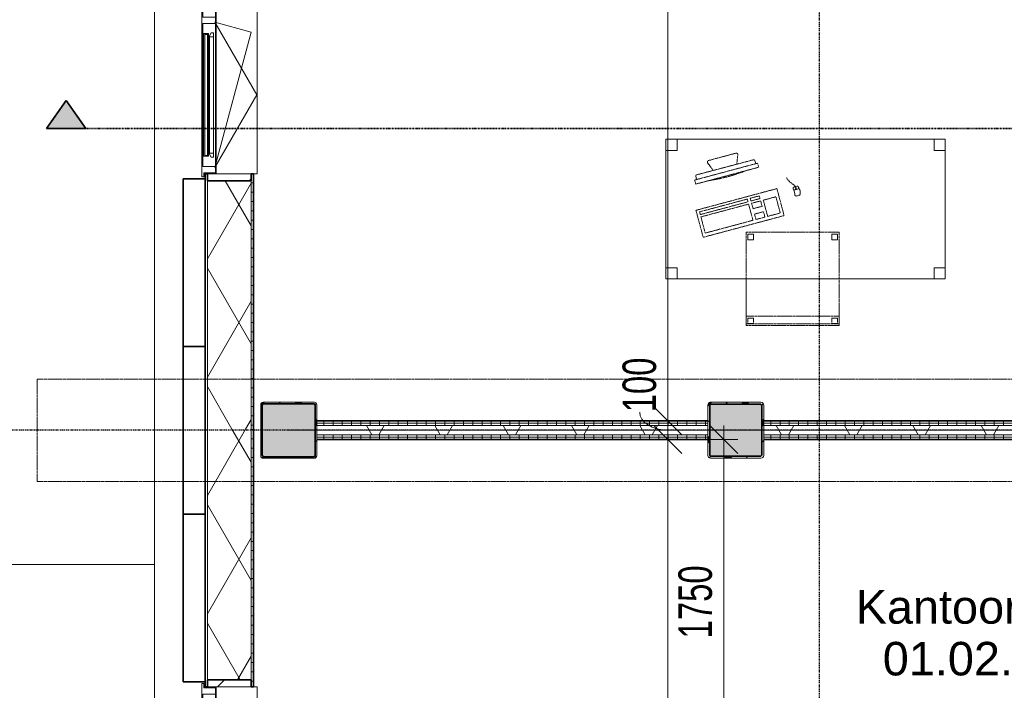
# Model space of a CAD drawing. Header units: millimetres. Extents: x -80560 to 110805, y -11020 to 52719.
# Tile 18 of 184: x 36000 to 41287, y 21204 to 24804. Entities that reach past the tile are written whole.
import ezdxf

# ---------------------------------------------------------------- set-up
doc = ezdxf.new("R2010")
doc.units = ezdxf.units.MM
for name, pattern in [('CENTER2', [20, 8, -4, 4, -4]), ('DASHDOT2', [8, 4, -2, 0, -2]), ('DASHED2', [6, 4, -2]), ('DASHED2-1', [3, 2, -1])]:
    doc.linetypes.add(name, pattern=pattern)
for name, color, linetype, lineweight in [('A-ANNO-DIMS', 211, 'Continuous', 9), ('A-ANNO-DIMS-100', 211, 'Continuous', 9), ('A-AREA-IDEN', 2, 'Continuous', 9), ('A-DETL-HDLN', 90, 'DASHED2', 18), ('A-FLOR-OVHD', 1, 'DASHED2-1', 18), ('A-GENM', 13, 'Continuous', 18), ('A-GLAZ', 151, 'Continuous', 18), ('A-GLAZ-SILL', 1, 'Continuous', 18), ('A-WALL', 113, 'Continuous', 35), ('A-WALL-PATT', 111, 'Continuous', 35), ('G-ANNO-SYMB', 111, 'Continuous', 9), ('I-FURN', 30, 'Continuous', 18), ('I-WALL', 2, 'Continuous', 18), ('S-COLS', 52, 'Continuous', 18), ('S-GRID', 1, 'Continuous', 9)]:
    doc.layers.add(name, color=color, linetype=linetype, lineweight=lineweight)
doc.styles.add('Arial', font='arial.ttf', dxfattribs={"height": 180})
doc.styles.add('Arial_5', font='arial.ttf', dxfattribs={"width": 0.7, "height": 180})
doc.dimstyles.new('n3o_1_8', dxfattribs={"dimscale": 304.8, "dimtxt": 183.646692, "dimasz": 0.492126, "dimexe": 0.246063, "dimexo": 0.0625, "dimgap": 0.032808, "dimtad": 1, "dimdec": 0, "dimdsep": 46, "dimtxsty": 'Arial_5', "dimblk1": 'OBLIQUE', "dimblk2": 'OBLIQUE', "dimsah": 1, "dimcen": 0.09, "dimdle": 0.246063, "dimazin": 0, "dimtfac": 1, "dimtdec": 4, "dimtix": 1, "dimtmove": 0, "dimatfit": 3, "dimfxl": 0.246063, "dimfxlon": 1, "dimtvp": 1, "dimtolj": 1, "dimtzin": 0, "dimarcsym": 2})
doc.dimstyles.new('n3o_1_8_2', dxfattribs={"dimscale": 304.8, "dimtxt": 183.646692, "dimasz": 0.492126, "dimexe": 0.246063, "dimexo": 0.0625, "dimgap": 0.032808, "dimtad": 1, "dimdec": 0, "dimdsep": 46, "dimtxsty": 'Arial_5', "dimblk1": 'OBLIQUE', "dimblk2": 'OBLIQUE', "dimsah": 1, "dimcen": 0.09, "dimdle": 0.246063, "dimazin": 0, "dimtfac": 1, "dimtdec": 4, "dimtix": 1, "dimtmove": 1, "dimatfit": 3, "dimfxl": 0.246063, "dimfxlon": 1, "dimtvp": 1, "dimtolj": 1, "dimtzin": 0, "dimarcsym": 2})
doc.dimstyles.new('n3o_1_8_3', dxfattribs={"dimscale": 304.8, "dimtxt": 183.646692, "dimasz": 0.492126, "dimexe": 0.246063, "dimexo": 0.0625, "dimgap": 0.032808, "dimtad": 1, "dimdec": 0, "dimdsep": 46, "dimtxsty": 'Arial_5', "dimblk1": 'OBLIQUE', "dimblk2": 'OBLIQUE', "dimsah": 1, "dimcen": 0.09, "dimdle": 0.246063, "dimazin": 0, "dimtfac": 1, "dimtdec": 4, "dimtix": 1, "dimtmove": 0, "dimatfit": 3, "dimfxl": 0.246063, "dimfxlon": 1, "dimtvp": 1, "dimtolj": 1, "dimtzin": 0, "dimarcsym": 2})
pattern_1 = [(90, (40082.32, 22550), (-50, 2e-13), [])]
pattern_2 = [(60, (24894.82, 0), (-274.963, 158.75), []), (120, (24894.82, 0), (-274.963, -158.75), [])]
pattern_3 = [(45, (0, 0), (-141.4214, 141.4214), [])]

# ---------------------------------------------------------------- blocks, each defined once
blk = doc.blocks.new('NLRS_28_SCO_UN_staalkolom koker betongevuld_gen_CGA - kolom A-1198618-DO_01 eerste verdieping')
at = {"layer": 'S-COLS', "lineweight": 5}
h = blk.add_hatch(dxfattribs=at)
h.set_pattern_fill('FP_153', color=256, style=0, pattern_type=2)
h.set_pattern_definition([(45, (-12550, -22600), (-99.99975, 99.99975), []), (45, (-12465, -22600), (-99.99975, 99.99975), []), (45, (-12460, -22600), (-99.99975, 99.99975), []), (45, (-12455, -22600), (-99.99975, 99.99975), []), (45, (-12450, -22600), (-99.99975, 99.99975), []), (45, (-12445, -22600), (-99.99975, 99.99975), []), (45, (-12440, -22600), (-99.99975, 99.99975), []), (45, (-12435, -22600), (-99.99975, 99.99975), [])])
h.paths.add_polyline_path([(138, -150), (146.5, -146.5), (150, -138), (150, 138), (146.5, 146.5), (138, 150), (-138, 150), (-146.5, 146.5), (-150, 138), (-150, -138), (-146.5, -146.5), (-138, -150)], flags=0)
h.paths.add_polyline_path([(-134, -142), (-139.7, -139.7), (-142, -134), (-142, 134), (-139.7, 139.7), (-134, 142), (134, 142), (139.7, 139.7), (142, 134), (142, -134), (139.7, -139.7), (134, -142)], flags=0)
at = {"layer": 'S-COLS', "lineweight": 9}
blk.add_hatch(color=256, dxfattribs=at).paths.add_polyline_path([(134, -142), (139.7, -139.7), (142, -134), (142, 134), (139.7, 139.7), (134, 142), (-134, 142), (-139.7, 139.7), (-142, 134), (-142, -134), (-139.7, -139.7), (-134, -142)], flags=0)
at = {"layer": 'S-COLS'}
for p, q in [((-150, 138), (-150, -138)), ((-142, -134), (-142, 134)), ((138, 150), (-138, 150)), ((-134, 142), (134, 142)), ((142, 134), (142, -134)), ((150, -138), (150, 138)), ((-138, -150), (138, -150)), ((134, -142), (-134, -142))]:
    blk.add_line(p, q, dxfattribs=at)
at = {"layer": 'S-COLS', "lineweight": 35}
for p, q in [((-142, 134), (-142, -134)), ((134, 142), (-134, 142)), ((142, -134), (142, 134)), ((-134, -142), (134, -142))]:
    blk.add_line(p, q, dxfattribs=at)
at = {"layer": 'S-COLS'}
for centre, radius, start, end in [((-138, 138), 12, 90, 180), ((-134, 134), 8, 90, 180), ((134, 134), 8, 0, 90), ((138, 138), 12, 0, 90), ((-138, -138), 12, 180, 270), ((-134, -134), 8, 180, 270), ((134, -134), 8, 270, 0), ((138, -138), 12, 270, 360)]:
    blk.add_arc(centre, radius, start, end, dxfattribs=at)
at = {"layer": 'S-COLS', "lineweight": 35}
for centre, start, end in [((-134, 134), 90, 180), ((134, 134), 360, 90), ((-134, -134), 180, 270), ((134, -134), 270, 360)]:
    blk.add_arc(centre, 8, start, end, dxfattribs=at)
blk = doc.blocks.new('NLRS_28_SCO_UN_staalkolom koker betongevuld_gen_CGA - kolom C-1199494-DO_01 eerste verdieping')
at = {"layer": 'S-COLS', "lineweight": 5}
h = blk.add_hatch(dxfattribs=at)
h.set_pattern_fill('FP_154', color=256, style=0, pattern_type=2)
h.set_pattern_definition([(45, (-14950, -22600), (-99.99975, 99.99975), []), (45, (-14865, -22600), (-99.99975, 99.99975), []), (45, (-14860, -22600), (-99.99975, 99.99975), []), (45, (-14855, -22600), (-99.99975, 99.99975), []), (45, (-14850, -22600), (-99.99975, 99.99975), []), (45, (-14845, -22600), (-99.99975, 99.99975), []), (45, (-14840, -22600), (-99.99975, 99.99975), []), (45, (-14835, -22600), (-99.99975, 99.99975), [])])
h.paths.add_polyline_path([(135, -150), (145.6, -145.6), (150, -135), (150, 135), (145.6, 145.6), (135, 150), (-135, 150), (-145.6, 145.6), (-150, 135), (-150, -135), (-145.6, -145.6), (-135, -150)], flags=0)
h.paths.add_polyline_path([(-130, -140), (-137.1, -137.1), (-140, -130), (-140, 130), (-137.1, 137.1), (-130, 140), (130, 140), (137.1, 137.1), (140, 130), (140, -130), (137.1, -137.1), (130, -140)], flags=0)
at = {"layer": 'S-COLS', "lineweight": 9}
blk.add_hatch(color=256, dxfattribs=at).paths.add_polyline_path([(130, -140), (137.1, -137.1), (140, -130), (140, 130), (137.1, 137.1), (130, 140), (-130, 140), (-137.1, 137.1), (-140, 130), (-140, -130), (-137.1, -137.1), (-130, -140)], flags=0)
at = {"layer": 'S-COLS'}
for p, q in [((-150, 135), (-150, -135)), ((-140, -130), (-140, 130)), ((135, 150), (-135, 150)), ((-130, 140), (130, 140)), ((140, 130), (140, -130)), ((150, -135), (150, 135)), ((-135, -150), (135, -150)), ((130, -140), (-130, -140))]:
    blk.add_line(p, q, dxfattribs=at)
at = {"layer": 'S-COLS', "lineweight": 35}
for p, q in [((-140, 130), (-140, -130)), ((130, 140), (-130, 140)), ((140, -130), (140, 130)), ((-130, -140), (130, -140))]:
    blk.add_line(p, q, dxfattribs=at)
at = {"layer": 'S-COLS'}
for centre, radius, start, end in [((-135, 135), 15, 90, 180), ((-130, 130), 10, 90, 180), ((130, 130), 10, 0, 90), ((135, 135), 15, 360, 90), ((-135, -135), 15, 180, 270), ((-130, -130), 10, 180, 270), ((130, -130), 10, 270, 0), ((135, -135), 15, 270, 360)]:
    blk.add_arc(centre, radius, start, end, dxfattribs=at)
at = {"layer": 'S-COLS', "lineweight": 35}
for centre, start, end in [((-130, 130), 90, 180), ((130, 130), 360, 90), ((-130, -130), 180, 270), ((130, -130), 270, 360)]:
    blk.add_arc(centre, 10, start, end, dxfattribs=at)
blk = doc.blocks.new('19112_SW_LeonardoCollege_R2020_rvt-1-DO_01 eerste verdieping')
at = {"color": 9, "lineweight": 9}
for name, p in [('NLRS_28_SCO_UN_staalkolom koker betongevuld_gen_CGA - kolom A-1198618-DO_01 eerste verdieping', (12550, 22600)), ('NLRS_28_SCO_UN_staalkolom koker betongevuld_gen_CGA - kolom C-1199494-DO_01 eerste verdieping', (14950, 22600))]:
    blk.add_blockref(name, p, dxfattribs=at)
blk = doc.blocks.new('82_tafel1 - tafel 750x1500x700 2-30664861-DO_01 eerste verdieping')
at = {"layer": 'I-FURN', "linetype": 'DASHED2'}
for p, q in [((-750, -375), (-750, 375)), ((-750, 375), (750, 375)), ((750, 375), (-750, 375)), ((-750, 375), (-750, -375)), ((-750, 375), (-750, 315)), ((-690, 375), (-750, 375)), ((-690, 315), (-690, 375)), ((-690, 375), (690, 375)), ((-690, 375), (-690, 315)), ((690, 375), (690, 315)), ((690, 315), (690, 375)), ((750, 375), (690, 375)), ((750, 375), (750, -375)), ((750, -375), (750, 375)), ((750, 315), (750, 375)), ((-750, -315), (-750, 315)), ((-750, 315), (-690, 315)), ((-690, 315), (-750, 315)), ((690, 315), (750, 315)), ((750, 315), (690, 315)), ((750, 315), (750, -315)), ((-690, -315), (-750, -315)), ((-750, -315), (-690, -315)), ((-750, -315), (-750, -375)), ((-690, -375), (-690, -315)), ((-690, -315), (-690, -375)), ((750, -315), (690, -315)), ((690, -315), (690, -375)), ((690, -375), (690, -315)), ((690, -315), (750, -315)), ((750, -375), (750, -315)), ((750, -375), (-750, -375)), ((-750, -375), (750, -375)), ((-750, -375), (-690, -375)), ((690, -375), (-690, -375)), ((690, -375), (750, -375))]:
    blk.add_line(p, q, dxfattribs=at)
blk = doc.blocks.new('82_zitmeubel - stoel 500x500-30664856-DO_01 eerste verdieping')
at = {"layer": 'I-FURN', "linetype": 'DASHED2'}
for p, q in [((-192.1, 263), (-192.1, 13)), ((-192.1, 254.1), (-192.1, 263)), ((307.9, 263), (-192.1, 263)), ((307.9, 263), (-192.1, 263)), ((-192.1, 213), (-192.1, 254.1)), ((-192.1, 254.1), (307.9, 254.1)), ((-192.1, 13), (-192.1, 213)), ((-192.1, 213), (307.9, 213)), ((-182.1, 252), (-182.1, 224)), ((-182.1, 224), (-182.1, 252)), ((-153.1, 253), (-181.1, 253)), ((-181.1, 253), (-153.1, 253)), ((-181.1, 223), (-153.1, 223)), ((-153.1, 223), (-181.1, 223)), ((-152.1, 224), (-152.1, 252)), ((-152.1, 252), (-152.1, 224)), ((267.9, 252), (267.9, 224)), ((267.9, 224), (267.9, 252)), ((296.9, 253), (268.9, 253)), ((268.9, 253), (296.9, 253)), ((268.9, 223), (296.9, 223)), ((296.9, 223), (268.9, 223)), ((297.9, 224), (297.9, 252)), ((297.9, 252), (297.9, 224)), ((307.9, 13), (307.9, 263)), ((307.9, 263), (307.9, 254.1)), ((307.9, 254.1), (307.9, 213)), ((307.9, 213), (307.9, 13)), ((-192.1, 13), (-192.1, -237)), ((-192.1, -237), (-192.1, 13)), ((307.9, -237), (307.9, 13)), ((307.9, 13), (307.9, -237)), ((-182.1, -198), (-182.1, -226)), ((-182.1, -226), (-182.1, -198)), ((-153.1, -197), (-181.1, -197)), ((-181.1, -197), (-153.1, -197)), ((-152.1, -226), (-152.1, -198)), ((-152.1, -198), (-152.1, -226)), ((267.9, -198), (267.9, -226)), ((267.9, -226), (267.9, -198)), ((296.9, -197), (268.9, -197)), ((268.9, -197), (296.9, -197)), ((297.9, -226), (297.9, -198)), ((297.9, -198), (297.9, -226)), ((307.9, -237), (-192.1, -237)), ((307.9, -237), (-192.1, -237)), ((-181.1, -227), (-153.1, -227)), ((-153.1, -227), (-181.1, -227)), ((268.9, -227), (296.9, -227)), ((296.9, -227), (268.9, -227))]:
    blk.add_line(p, q, dxfattribs=at)
for centre, start, end in [((-181.1, 252), 90, 180), ((-181.1, 252), 90, 180), ((-181.1, 224), 180, 270), ((-181.1, 224), 180, 270), ((-153.1, 252), 0, 90), ((-153.1, 252), 0, 90), ((-153.1, 224), 270, 0), ((-153.1, 224), 270, 330), ((-153.1, 224), 330, 0), ((268.9, 252), 90, 180), ((268.9, 252), 90, 180), ((268.9, 224), 180, 270), ((268.9, 224), 180, 270), ((296.9, 252), 0, 90), ((296.9, 252), 0, 90), ((296.9, 224), 270, 0), ((296.9, 224), 270, 0), ((-181.1, -198), 90, 180), ((-181.1, -198), 90, 180), ((-153.1, -198), 0, 90), ((-153.1, -198), 0, 90), ((268.9, -198), 90, 180), ((268.9, -198), 90, 180), ((296.9, -198), 0, 90), ((296.9, -198), 0, 90), ((-181.1, -226), 180, 195), ((-181.1, -226), 180, 270), ((-181.1, -226), 195, 270), ((-153.1, -226), 270, 0), ((-153.1, -226), 270, 0), ((268.9, -226), 180, 270), ((268.9, -226), 180, 270), ((296.9, -226), 270, 0), ((296.9, -226), 270, 0)]:
    blk.add_arc(centre, 1, start, end, dxfattribs=at)
blk = doc.blocks.new('82_computer - std-30664858-DO_01 eerste verdieping')
at = {"layer": 'I-FURN', "linetype": 'DASHED2'}
for p, q in [((-98.4, 380), (-80.4, 332.7)), ((61.6, 390.8), (-90.9, 390.8)), ((50.9, 332.3), (69, 380)), ((-179.7, 308.7), (-177.2, 333)), ((-177.2, 333), (148, 332.1)), ((148, 332.1), (150.3, 308.7)), ((-189.7, 308.7), (-189.7, 286.2)), ((160.3, 308.7), (-189.7, 308.7)), ((-189.7, 286.2), (160.3, 286.2)), ((160.3, 286.2), (160.3, 308.7)), ((-225, 150), (-225, 0)), ((225, 150), (-225, 150)), ((-208.5, 136.9), (-208.5, 121.9)), ((56.6, 136.9), (-208.5, 136.9)), ((-208.5, 121.9), (56.6, 121.9)), ((-208.5, 109), (-208.5, 19)), ((56.6, 109), (-208.5, 109)), ((56.6, 121.9), (56.6, 136.9)), ((56.6, 19), (56.6, 109)), ((73.4, 136.9), (73.4, 121.9)), ((123.4, 136.9), (73.4, 136.9)), ((73.4, 121.9), (123.4, 121.9)), ((73.4, 109), (73.4, 79)), ((123.4, 109), (73.4, 109)), ((123.4, 121.9), (123.4, 136.9)), ((123.4, 79), (123.4, 109)), ((138.4, 109), (138.4, 19)), ((208.4, 109), (138.4, 109)), ((208.4, 19), (208.4, 109)), ((225, 0), (225, 150)), ((340.9, 118.9), (310.5, 118.9)), ((330.8, 134.6), (316.4, 134.6)), ((321.6, 131.6), (321.6, 121.9)), ((325.5, 131.6), (321.6, 131.6)), ((321.6, 121.9), (325.5, 121.9)), ((323.6, 131.6), (323.6, 134.6)), ((323.6, 118.9), (323.6, 121.9)), ((325.5, 121.9), (325.5, 131.6)), ((73.4, 79), (123.4, 79)), ((316.4, 84.6), (330.8, 84.6)), ((-225, 0), (225, 0)), ((-208.5, 19), (56.6, 19)), ((73.4, 49), (73.4, 19)), ((123.4, 49), (73.4, 49)), ((73.4, 19), (123.4, 19)), ((123.4, 19), (123.4, 49)), ((138.4, 19), (208.4, 19))]:
    blk.add_line(p, q, dxfattribs=at)
for centre, radius, start, end in [((-90.9, 382.8), 8, 90, 200.814), ((61.6, 382.8), 8, 339.186, 90), ((-14.7, 1180.4), 900.1, 263.4513, 276.5487), ((316.4, 126.6), 8, 90, 180), ((261.6, 109.6), 49.8, 340.0126, 19.9874), ((330.8, 126.6), 8, 0, 90), ((292, 109.6), 49.8, 340.0126, 19.9874), ((316.4, 92.6), 8, 180, 270), ((330.8, 92.6), 8, 270, 360)]:
    blk.add_arc(centre, radius, start, end, dxfattribs=at)
blk.add_open_spline([(290.2, 192.8), (295.7, 164.5), (318.8, 151.1), (323.6, 134.6)], degree=3, dxfattribs=at)
blk = doc.blocks.new('Basic Wall _ 41_WA_n3o_cladding_vertikaal_random_100mm_oorspronkelijk - ___-31301011-DO_01 eerste verdieping')
at = {"layer": 'A-WALL', "lineweight": 18}
for p, q in [((11829, 9429), (11829, 35921)), ((12099, 23982), (12099, 23950)), ((12101, 23982), (12101, 23976.5)), ((12099, 21250), (12099, 21218)), ((12101, 21223), (12101, 21218))]:
    blk.add_line(p, q, dxfattribs=at)
blk = doc.blocks.new('merk 2700 draaikiep - std-31324494-DO_01 eerste verdieping')
at = {"layer": 'A-GLAZ'}
for p, q in [((-1262, 0), (-1340, 0)), ((-1340, 0), (-1340, -10)), ((-1262, -4), (-1262, 0)), ((460, 0), (460, -4)), ((538, 0), (460, 0)), ((538, -4), (538, 0)), ((1340, 0), (1262, 0)), ((1262, 0), (1262, -4)), ((1340, -10), (1340, 0)), ((-1340, -10), (-1318, -10)), ((-1318, -10), (-1318, -72)), ((-1284, -72), (-1284, -4)), ((-1284, -4), (-1262, -4)), ((460, -4), (482, -4)), ((482, -4), (482, -72)), ((516, -72), (516, -4)), ((516, -4), (538, -4)), ((1262, -4), (1284, -4)), ((1284, -4), (1284, -72)), ((1318, -72), (1318, -10)), ((1318, -10), (1340, -10)), ((-1318, -72), (-1284, -72)), ((482, -72), (516, -72)), ((1284, -72), (1318, -72))]:
    blk.add_line(p, q, dxfattribs=at)
at = {"layer": 'A-GLAZ-SILL'}
for p, q in [((460, 0), (-1262, 0)), ((1262, 0), (538, 0)), ((460, -4), (-1262, -4)), ((1262, -4), (538, -4)), ((482, -72), (-1284, -72)), ((1284, -72), (516, -72))]:
    blk.add_line(p, q, dxfattribs=at)
blk = doc.blocks.new('NLRS_41_GM_WPB_spouwlat-SH_generiek_ISR - 235x38-V125-DO_01 eerste verdieping')
at = {"layer": 'A-GENM'}
h = blk.add_hatch(dxfattribs=at)
h.set_pattern_fill('FP_59', color=256, style=0, pattern_type=2)
h.set_pattern_definition(pattern_3)
h.paths.add_polyline_path([(12348, 21223), (12348, 21261), (12113, 21261), (12113, 21223), (12289, 21223)], flags=0)
for p, q in [((12348, 21261), (12113, 21261)), ((12113, 21261), (12113, 21223)), ((12348, 21223), (12348, 21261)), ((12113, 21223), (12348, 21223))]:
    blk.add_line(p, q, dxfattribs=at)
blk = doc.blocks.new('merk 4500 draaikiep 2x - std-31333861-DO_01 eerste verdieping')
at = {"layer": 'A-GLAZ'}
for p, q in [((-2162, 0), (-2240, 0)), ((-2240, 0), (-2240, -10)), ((-2162, -4), (-2162, 0)), ((-1438.07, 0), (-1438.07, -4)), ((-1360.07, 0), (-1438.07, 0)), ((-1360.07, -4), (-1360.07, 0)), ((1359.97, 0), (1359.97, -4)), ((1437.97, 0), (1359.97, 0)), ((1437.97, -4), (1437.97, 0)), ((2240, 0), (2162, 0)), ((2162, 0), (2162, -4)), ((2240, -10), (2240, 0)), ((-2240, -10), (-2218, -10)), ((-2218, -10), (-2218, -72)), ((-2184, -72), (-2184, -4)), ((-2184, -4), (-2162, -4)), ((-1438.07, -4), (-1416.07, -4)), ((-1416.07, -4), (-1416.07, -72)), ((-1382.07, -72), (-1382.07, -4)), ((-1382.07, -4), (-1360.07, -4)), ((1359.97, -4), (1381.97, -4)), ((1381.97, -4), (1381.97, -72)), ((1415.97, -72), (1415.97, -4)), ((1415.97, -4), (1437.97, -4)), ((2162, -4), (2184, -4)), ((2184, -4), (2184, -72)), ((2218, -72), (2218, -10)), ((2218, -10), (2240, -10)), ((-2218, -72), (-2184, -72)), ((-1416.07, -72), (-1382.07, -72)), ((1381.97, -72), (1415.97, -72)), ((2184, -72), (2218, -72))]:
    blk.add_line(p, q, dxfattribs=at)
at = {"layer": 'A-GLAZ-SILL'}
for p, q in [((-1438.07, 0), (-2162, 0)), ((1359.97, 0), (-1360.07, 0)), ((2162, 0), (1437.97, 0)), ((-1438.07, -4), (-2162, -4)), ((1359.97, -4), (-1360.07, -4)), ((2162, -4), (1437.97, -4)), ((-1416.07, -72), (-2184, -72)), ((1381.97, -72), (-1382.07, -72)), ((2184, -72), (1415.97, -72))]:
    blk.add_line(p, q, dxfattribs=at)
blk = doc.blocks.new('NLRS_41_GM_WPB_spouwlat-SH_generiek_ISR - 235x38-V304-DO_01 eerste verdieping')
at = {"layer": 'A-GENM'}
h = blk.add_hatch(dxfattribs=at)
h.set_pattern_fill('FP_59', color=256, style=0, pattern_type=2)
h.set_pattern_definition(pattern_3)
h.paths.add_polyline_path([(12348, 23938.5), (12348, 23976.5), (12113, 23976.5), (12113, 23938.5), (12289, 23938.5)], flags=0)
for p, q in [((12348, 23976.5), (12113, 23976.5)), ((12113, 23976.5), (12113, 23938.5)), ((12348, 23938.5), (12348, 23976.5)), ((12113, 23938.5), (12348, 23938.5))]:
    blk.add_line(p, q, dxfattribs=at)
blk = doc.blocks.new('Mobility Plan Swing v2 - Mobility Plan Swing v2-33645432-DO_01 eerste verdieping')
at = {"layer": 'A-GENM'}
for p, q in [((-390, 0), (337.7, -195)), ((-390, 0), (0, -225.1)), ((0, -225.1), (390, 0)), ((390, 0), (337.7, -195))]:
    blk.add_line(p, q, dxfattribs=at)
blk = doc.blocks.new('30_n3o_RT62_glas met glaslat - Type 1-33645420-DO_01 eerste verdieping')
at = {"layer": 'A-GENM'}
for points in [[(-329, -5), (-329, -11), (329, -11), (329, -5), (-313.9, -5)], [(-329, -25), (-329, -31), (329, -31), (329, -25), (-313.9, -25)]]:
    blk.add_hatch(color=256, dxfattribs=at).paths.add_polyline_path(points, flags=0)
for p, q in [((-0.5, 0), (0.5, 0)), ((-329, -11), (-329, -5)), ((-329, -5), (329, -5)), ((329, -11), (-329, -11)), ((-329, -25), (-329, -11)), ((-329, -31), (-329, -25)), ((-329, -25), (329, -25)), ((329, -31), (-329, -31)), ((-325, -11), (-325, -25)), ((325, -25), (325, -11)), ((329, -11), (329, -5)), ((329, -11), (329, -25)), ((329, -31), (329, -25))]:
    blk.add_line(p, q, dxfattribs=at)
blk = doc.blocks.new('DPWP_30_n3o_RT62_glas met glaslat Frame1 - Type 1-33645423-DO_01 eerste verdieping')
at = {"layer": 'A-GENM'}
for p, q in [((-333.965, -15), (-317.282, -5)), ((-333.965, -27), (-333.965, -15)), ((-311.965, -27), (-333.965, -27)), ((-317.282, -5), (-311.965, -5)), ((-311.965, -5), (-311.965, -27)), ((311.965, -5), (-311.965, -5)), ((311.965, -27), (-311.965, -27)), ((311.965, -5), (317.282, -5)), ((311.965, -27), (311.965, -5)), ((333.965, -27), (311.965, -27)), ((317.282, -5), (333.965, -15)), ((333.965, -15), (333.965, -27))]:
    blk.add_line(p, q, dxfattribs=at)
blk = doc.blocks.new('NLRS_42_GM_ISR_vensterbank_kunststeen-SH_generiek_ISR - 220x20-V377-DO_01 eerste verdieping')
at = {"layer": 'A-GENM'}
for p, q in [((-2223, 199.5), (-2223, 220)), ((-2223, 220), (2223, 220)), ((2223, 220), (2223, 199.5)), ((2223, 0), (-2223, 0))]:
    blk.add_line(p, q, dxfattribs=at)
blk = doc.blocks.new('NLRS_42_GM_ISR_vensterbank_kunststeen-SH_generiek_ISR - 220x20-V380-DO_01 eerste verdieping')
at = {"layer": 'A-GENM'}
for p, q in [((-1323, 199.5), (-1323, 220)), ((-1323, 220), (1323, 220)), ((1323, 220), (1323, 199.5)), ((1311, 0), (-1323, 0))]:
    blk.add_line(p, q, dxfattribs=at)
blk = doc.blocks.new('Section - 00_n3o_sectionmark_detailaanduiding-325618-DO_01 eerste verdieping')
at = {"layer": 'G-ANNO-SYMB'}
blk.add_hatch(color=256, dxfattribs=at).paths.add_polyline_path([(0, 0), (1.05, 1.5), (2.101, 0)], flags=0)
at = {"layer": 'G-ANNO-SYMB', "linetype": 'DASHDOT2', "lineweight": 35}
for p, q in [((1.05, 1.5), (0, 0)), ((2.101, 0), (1.05, 1.5)), ((0, 0), (2.101, 0))]:
    blk.add_line(p, q, dxfattribs=at)
blk = doc.blocks.new('DIMBLOCK316-DO_01 eerste verdieping')
at = {"layer": 'A-ANNO-DIMS-100'}
for p, q in [((39480.6, 22550), (39405.6, 22625)), ((39405.6, 22550), (39555.6, 22550)), ((39480.6, 22550), (39405.6, 22550)), ((39480.6, 18150), (39480.6, 22550)), ((39480.6, 22550), (39555.6, 22475)), ((39480.6, 18150), (39405.6, 18225)), ((39405.6, 18150), (39555.6, 18150)), ((39480.6, 18150), (39405.6, 18150)), ((39480.6, 18150), (39555.6, 18075))]:
    blk.add_line(p, q, dxfattribs=at)
at = {"layer": 'A-ANNO-DIMS-100', "color": 0, "insert": (39236.9, 20157.9), "char_height": 180, "width": 461.094, "attachment_point": 1, "rotation": 90, "line_spacing_factor": 0.941778, "style": 'Arial_5'}
blk.add_mtext('4400', dxfattribs=at)
blk = doc.blocks.new('_Oblique')
at = {"color": 0, "linetype": 'ByBlock', "lineweight": -2}
blk.add_line((-0.5, -0.5), (0.5, 0.5), dxfattribs=at)
blk = doc.blocks.new('DIMBLOCK317-DO_01 eerste verdieping')
at = {"layer": 'A-ANNO-DIMS-100'}
for p, q in [((39480.6, 22650), (39405.6, 22725)), ((39405.6, 22650), (39555.6, 22650)), ((39480.6, 22650), (39405.6, 22650)), ((39480.6, 22550), (39480.6, 22650)), ((39480.6, 22650), (39555.6, 22575)), ((39480.6, 22550), (39405.6, 22625)), ((39405.6, 22550), (39555.6, 22550)), ((39480.6, 22550), (39405.6, 22550)), ((39480.6, 22550), (39555.6, 22475))]:
    blk.add_line(p, q, dxfattribs=at)
blk.add_ellipse((39480.6, 22696.4), major_axis=(151.3, 0), ratio=0.637203, start_param=3.141593, end_param=4.712389, dxfattribs=at)
at = {"layer": 'A-ANNO-DIMS-100', "color": 0, "insert": (39236.9, 22696.4), "char_height": 180, "width": 345.821, "attachment_point": 1, "rotation": 90, "line_spacing_factor": 0.941778, "style": 'Arial_5'}
blk.add_mtext('100', dxfattribs=at)
blk = doc.blocks.new('DIMBLOCK318-DO_01 eerste verdieping')
at = {"layer": 'A-ANNO-DIMS-100'}
for p, q in [((39480.6, 28850), (39405.6, 28925)), ((39405.6, 28850), (39555.6, 28850)), ((39480.6, 28850), (39405.6, 28850)), ((39480.6, 22650), (39480.6, 28850)), ((39480.6, 28850), (39555.6, 28775)), ((39480.6, 22650), (39405.6, 22725)), ((39405.6, 22650), (39555.6, 22650)), ((39480.6, 22650), (39405.6, 22650)), ((39480.6, 22650), (39555.6, 22575))]:
    blk.add_line(p, q, dxfattribs=at)
at = {"layer": 'A-ANNO-DIMS-100', "color": 0, "insert": (39236.9, 25557.9), "char_height": 180, "width": 461.094, "attachment_point": 1, "rotation": 90, "line_spacing_factor": 0.941778, "style": 'Arial_5'}
blk.add_mtext('6200', dxfattribs=at)
blk = doc.blocks.new('DIMBLOCK398-DO_01 eerste verdieping')
at = {"layer": 'A-ANNO-DIMS-100'}
for p, q in [((39780.6, 22550), (39705.6, 22625)), ((39780.6, 20800), (39780.6, 22625)), ((39705.6, 22550), (39855.6, 22550)), ((39780.6, 22550), (39705.6, 22550)), ((39780.6, 22550), (39855.6, 22475)), ((39780.6, 20800), (39705.6, 20875)), ((39855.6, 20800), (39705.6, 20800)), ((39780.6, 20800), (39855.6, 20725)), ((39780.6, 20800), (39855.6, 20800))]:
    blk.add_line(p, q, dxfattribs=at)
at = {"layer": 'A-ANNO-DIMS-100', "color": 0, "insert": (39536.9, 21482.9), "char_height": 180, "width": 461.094, "attachment_point": 1, "rotation": 90, "line_spacing_factor": 0.941778, "style": 'Arial_5'}
blk.add_mtext('1750', dxfattribs=at)

msp = doc.modelspace()

# ---------------------------------------------------------------- hatches: boundary and pattern name
at = {"layer": 'A-WALL-PATT', "lineweight": 18}
h = msp.add_hatch(dxfattribs=at)
h.set_pattern_fill('FP_119', color=256, style=0, pattern_type=2)
h.set_pattern_definition([(270, (36995.82, 29127.624), (50, 5e-14), [])])
h.paths.add_polyline_path([(37007.8, 22606.2), (37007.8, 23976.5), (36995.8, 23976.5), (36995.8, 22606.2)], flags=0)
h.paths.add_polyline_path([(37007.8, 28422.5), (37007.8, 29376.5), (36995.8, 29376.5), (36995.8, 28422.5)], flags=0)
h.paths.add_polyline_path([(37007.8, 32022.5), (37007.8, 32976.5), (36995.8, 32976.5), (36995.8, 32022.5)], flags=0)
h.paths.add_polyline_path([(36995.8, 34722.5), (37007.8, 34722.5), (37007.8, 35649), (36995.8, 35649), (36995.8, 34750.4)], flags=0)
h = msp.add_hatch(dxfattribs=at)
h.set_pattern_fill('FP_2', color=256, style=0, pattern_type=2)
h.set_pattern_definition(pattern_2)
h.paths.add_polyline_path([(37183.8, 22606.2), (37242.8, 22606.2), (37242.8, 23938.5), (37007.8, 23938.5), (37007.8, 22606.2)], flags=0)
h.paths.add_polyline_path([(37007.8, 28460.5), (37242.8, 28460.5), (37242.8, 29338.5), (37007.8, 29338.5), (37007.8, 28585.1)], flags=0)
h.paths.add_polyline_path([(37242.8, 32060.5), (37242.8, 32938.5), (37007.8, 32938.5), (37007.8, 32060.5), (37183.8, 32060.5)], flags=0)
h.paths.add_polyline_path([(37242.8, 34760.5), (37242.8, 35637), (37007.8, 35637), (37007.8, 34760.5), (37183.8, 34760.5)], flags=0)
h = msp.add_hatch(dxfattribs=at)
h.set_pattern_fill('FP_120', color=256, angle=90, style=0, pattern_type=2)
h.set_pattern_definition([(360, (36995.82, 29127.624), (3e-13, 50), [])])
h.paths.add_polyline_path([(37255.3, 22606.2), (37255.3, 23976.5), (37242.8, 23976.5), (37242.8, 22606.2)], flags=0)
h.paths.add_polyline_path([(37255.3, 28422.5), (37255.3, 29376.5), (37242.8, 29376.5), (37242.8, 28422.5)], flags=0)
h.paths.add_polyline_path([(37255.3, 32022.5), (37255.3, 32976.5), (37242.8, 32976.5), (37242.8, 32022.5)], flags=0)
h.paths.add_polyline_path([(37255.3, 34722.5), (37255.3, 35402), (37242.8, 35402), (37242.8, 34722.5)], flags=0)
h = msp.add_hatch(dxfattribs=at)
h.set_pattern_fill('FP_38', color=256, angle=90, style=0, pattern_type=2)
h.set_pattern_definition(pattern_1)
h.paths.add_polyline_path([(42957.3, 22637.5), (42969.8, 22637.5), (42969.8, 22650), (39994.8, 22650), (39994.8, 22637.5), (42869.8, 22637.5)], flags=0)
h.paths.add_polyline_path([(39533.2, 22637.5), (39694.8, 22637.5), (39694.8, 22650), (37594.8, 22650), (37594.8, 22637.5), (38358.5, 22637.5)], flags=0)
h = msp.add_hatch(dxfattribs=at)
h.set_pattern_fill('FP_38', color=256, angle=90, style=0, pattern_type=2)
h.set_pattern_definition(pattern_1)
h.paths.add_polyline_path([(42882.3, 22625), (42957.3, 22625), (42957.3, 22637.5), (39994.8, 22637.5), (39994.8, 22625), (42869.8, 22625)], flags=0)
h.paths.add_polyline_path([(39599.8, 22625), (39694.8, 22625), (39694.8, 22637.5), (37594.8, 22637.5), (37594.8, 22625), (39533.2, 22625)], flags=0)
h = msp.add_hatch(dxfattribs=at)
h.set_pattern_fill('FP_64', color=256, style=0, pattern_type=2)
h.set_pattern_definition([(270, (36995.82, 16153.624), (50, 9e-14), [])])
h.paths.add_polyline_path([(36995.8, 9701), (37007.8, 9701), (37007.8, 11377), (36995.8, 11377), (36995.8, 10922.1)], flags=0)
h.paths.add_polyline_path([(36995.8, 14023), (37007.8, 14023), (37007.8, 14977), (36995.8, 14977), (36995.8, 14921.3)], flags=0)
h.paths.add_polyline_path([(36995.8, 15823), (37007.8, 15823), (37007.8, 16327), (36995.8, 16327), (36995.8, 15921.1)], flags=0)
h.paths.add_polyline_path([(36995.8, 17173), (37007.8, 17173), (37007.8, 18577), (36995.8, 18577), (36995.8, 17254.1)], flags=0)
h.paths.add_polyline_path([(37007.8, 21223), (37007.8, 22606.2), (36995.8, 22606.2), (36995.8, 21223)], flags=0)
h = msp.add_hatch(dxfattribs=at)
h.set_pattern_fill('FP_2', color=256, style=0, pattern_type=2)
h.set_pattern_definition(pattern_2)
h.paths.add_polyline_path([(37007.8, 9713), (37242.8, 9713), (37242.8, 11339), (37007.8, 11339), (37007.8, 10922.1)], flags=0)
h.paths.add_polyline_path([(37242.8, 14061), (37242.8, 14939), (37007.8, 14939), (37007.8, 14061), (37183.8, 14061)], flags=0)
h.paths.add_polyline_path([(37242.8, 15861), (37242.8, 16289), (37007.8, 16289), (37007.8, 15861), (37183.8, 15861)], flags=0)
h.paths.add_polyline_path([(37183.8, 17211), (37242.8, 17211), (37242.8, 18539), (37007.8, 18539), (37007.8, 17211)], flags=0)
h.paths.add_polyline_path([(37183.8, 21261), (37242.8, 21261), (37242.8, 22606.2), (37007.8, 22606.2), (37007.8, 21261)], flags=0)
h = msp.add_hatch(dxfattribs=at)
h.set_pattern_fill('FP_65', color=256, angle=90, style=0, pattern_type=2)
h.set_pattern_definition([(1e-13, (36995.82, 16153.624), (-9e-14, 50), [])])
h.paths.add_polyline_path([(37242.8, 9948), (37255.3, 9948), (37255.3, 11377), (37242.8, 11377), (37242.8, 10255.6)], flags=0)
h.paths.add_polyline_path([(37242.8, 14023), (37255.3, 14023), (37255.3, 14977), (37242.8, 14977), (37242.8, 14061)], flags=0)
h.paths.add_polyline_path([(37242.8, 15823), (37255.3, 15823), (37255.3, 16327), (37242.8, 16327), (37242.8, 15861)], flags=0)
h.paths.add_polyline_path([(37242.8, 17173), (37255.3, 17173), (37255.3, 18577), (37242.8, 18577), (37242.8, 17211)], flags=0)
h.paths.add_polyline_path([(37242.8, 21223), (37255.3, 21223), (37255.3, 22606.2), (37242.8, 22606.2), (37242.8, 21261)], flags=0)
h = msp.add_hatch(dxfattribs=at)
h.set_pattern_fill('FP_2', color=256, style=0, pattern_type=2)
h.set_pattern_definition(pattern_2)
h.paths.add_polyline_path([(41882.6, 22575), (42882.3, 22575), (42882.3, 22625), (39994.8, 22625), (39994.8, 22575), (40707.9, 22575)], flags=0)
h.paths.add_polyline_path([(39694.8, 22575), (39694.8, 22625), (37594.8, 22625), (37594.8, 22575), (39549.8, 22575)], flags=0)
h = msp.add_hatch(dxfattribs=at)
h.set_pattern_fill('FP_38', color=256, angle=90, style=0, pattern_type=2)
h.set_pattern_definition(pattern_1)
h.paths.add_polyline_path([(42882.3, 22562.5), (42882.3, 22575), (39994.8, 22575), (39994.8, 22562.5), (42869.8, 22562.5)], flags=0)
h.paths.add_polyline_path([(38358.5, 22562.5), (39694.8, 22562.5), (39694.8, 22575), (37594.8, 22574.3), (37594.8, 22562.5), (37771.2, 22562.5)], flags=0)
h = msp.add_hatch(dxfattribs=at)
h.set_pattern_fill('FP_38', color=256, angle=90, style=0, pattern_type=2)
h.set_pattern_definition(pattern_1)
h.paths.add_polyline_path([(42869.8, 22550), (42869.8, 22562.5), (39994.8, 22562.5), (39994.8, 22550), (41882.6, 22550)], flags=0)
h.paths.add_polyline_path([(39694.8, 22550), (39694.8, 22562.5), (37594.8, 22562.5), (37594.8, 22550), (39533.2, 22550)], flags=0)

# ---------------------------------------------------------------- linework, layer by layer
at = {"layer": 'A-DETL-HDLN'}
for p, q in [((36094.8, 22875), (46694.8, 22875)), ((36094.8, 22325), (36094.8, 22875)), ((46694.8, 22325), (36094.8, 22325))]:
    msp.add_line(p, q, dxfattribs=at)
at = {"layer": 'A-FLOR-OVHD'}
for p, q in [((36723.8, 9429), (36723.8, 35921)), ((37444.8, 22600), (39844.8, 22600)), ((39844.8, 22600), (45694.8, 22600)), ((36723.8, 21879), (35523.8, 21879))]:
    msp.add_line(p, q, dxfattribs=at)
at = {"layer": 'A-WALL'}
for p, q in [((36995.8, 23950), (36878.8, 23950)), ((36878.8, 23950), (36878.8, 21250)), ((36995.8, 23976.5), (36995.8, 21223)), ((37007.8, 23976.5), (36995.8, 23976.5)), ((37007.8, 23938.5), (37007.8, 23976.5)), ((37255.3, 23976.5), (37242.8, 23976.5)), ((37242.8, 23976.5), (37242.8, 23938.5)), ((37255.3, 21223), (37255.3, 23976.5)), ((37242.8, 23938.5), (37007.8, 23938.5)), ((36878.8, 23050), (36995.8, 23050)), ((36995.8, 22150), (36878.8, 22150)), ((37007.8, 21223), (37007.8, 21261)), ((37007.8, 21261), (37242.8, 21261)), ((37242.8, 21261), (37242.8, 21223)), ((36878.8, 21250), (36995.8, 21250)), ((36995.8, 21223), (37007.8, 21223)), ((37242.8, 21223), (37255.3, 21223))]:
    msp.add_line(p, q, dxfattribs=at)
at = {"layer": 'A-WALL', "lineweight": 18}
for p, q in [((37007.8, 23976.5), (37007.8, 23982)), ((37007.8, 23938.5), (37007.8, 21261)), ((37242.8, 23938.5), (37242.8, 21261)), ((37594.8, 22637.5), (39694.8, 22637.5)), ((39994.8, 22637.5), (45544.8, 22637.5)), ((37594.8, 22625), (39694.8, 22625)), ((37594.8, 22575), (39694.8, 22575)), ((39994.8, 22625), (42957.3, 22625)), ((39994.8, 22575), (42882.3, 22575)), ((37594.8, 22562.5), (39694.8, 22562.5)), ((39994.8, 22562.5), (42882.3, 22562.5)), ((37007.8, 21218), (37007.8, 21223))]:
    msp.add_line(p, q, dxfattribs=at)
at = {"layer": 'G-ANNO-SYMB', "linetype": 'DASHDOT2', "lineweight": 35}
msp.add_line((36144.6, 24220.1), (104099.5, 24220.1), dxfattribs=at)
at = {"layer": 'I-WALL', "lineweight": 35}
for p, q in [((39694.8, 22650), (37594.8, 22650)), ((45544.8, 22650), (39994.8, 22650)), ((37594.8, 22550), (39694.8, 22550)), ((39994.8, 22550), (42869.8, 22550))]:
    msp.add_line(p, q, dxfattribs=at)
at = {"layer": 'S-GRID', "linetype": 'CENTER2', "lineweight": 25}
for p, q in [((40294.8, 4383.3), (40294.8, 52119.1)), ((110204.9, 22600), (29945.3, 22600))]:
    msp.add_line(p, q, dxfattribs=at)

# ---------------------------------------------------------------- block references
at = {"color": 250, "lineweight": 5}
msp.add_blockref('19112_SW_LeonardoCollege_R2020_rvt-1-DO_01 eerste verdieping', (24894.8, 0), dxfattribs=at)
at = {"layer": 'A-GENM'}
for name, p, rotation in [('NLRS_42_GM_ISR_vensterbank_kunststeen-SH_generiek_ISR - 220x20-V377-DO_01 eerste verdieping', (37055.8, 26199.5), 269.9999999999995), ('Mobility Plan Swing v2 - Mobility Plan Swing v2-33645432-DO_01 eerste verdieping', (37048.8, 24400), 89.99999999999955), ('30_n3o_RT62_glas met glaslat - Type 1-33645420-DO_01 eerste verdieping', (36982.8, 24400), 89.99999999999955), ('DPWP_30_n3o_RT62_glas met glaslat Frame1 - Type 1-33645423-DO_01 eerste verdieping', (37013.8, 24400), 89.99999999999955), ('NLRS_42_GM_ISR_vensterbank_kunststeen-SH_generiek_ISR - 220x20-V380-DO_01 eerste verdieping', (37055.8, 19900), 269.9999999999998)]:
    msp.add_blockref(name, p, dxfattribs=dict(at, rotation=rotation))
for name in ['NLRS_41_GM_WPB_spouwlat-SH_generiek_ISR - 235x38-V304-DO_01 eerste verdieping', 'NLRS_41_GM_WPB_spouwlat-SH_generiek_ISR - 235x38-V125-DO_01 eerste verdieping']:
    msp.add_blockref(name, (24894.8, 0), dxfattribs=at)
at = {"layer": 'A-GLAZ'}
for name, p, rotation in [('merk 4500 draaikiep 2x - std-31333861-DO_01 eerste verdieping', (36978.8, 26200), 89.99999999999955), ('merk 2700 draaikiep - std-31324494-DO_01 eerste verdieping', (36978.8, 19900), 89.99999999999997)]:
    msp.add_blockref(name, p, dxfattribs=dict(at, rotation=rotation))
at = {"layer": 'A-WALL', "lineweight": 18}
msp.add_blockref('Basic Wall _ 41_WA_n3o_cladding_vertikaal_random_100mm_oorspronkelijk - ___-31301011-DO_01 eerste verdieping', (24894.8, 0), dxfattribs=at)
at = {"layer": 'G-ANNO-SYMB', "linetype": 'DASHDOT2', "lineweight": 35, "xscale": 99.99999999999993, "yscale": 99.99999999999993, "zscale": 99.99999999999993}
msp.add_blockref('Section - 00_n3o_sectionmark_detailaanduiding-325618-DO_01 eerste verdieping', (36144.6, 24220.1), dxfattribs=at)
at = {"layer": 'I-FURN', "linetype": 'DASHED2'}
msp.add_blockref('82_tafel1 - tafel 750x1500x700 2-30664861-DO_01 eerste verdieping', (40219.8, 23787.5), dxfattribs=at)
for name, p, rotation in [('82_computer - std-30664858-DO_01 eerste verdieping', (39887.2, 23694), 14.99999999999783), ('82_zitmeubel - stoel 500x500-30664856-DO_01 eerste verdieping', (40208.2, 23425.5), 180)]:
    msp.add_blockref(name, p, dxfattribs=dict(at, rotation=rotation))

# ---------------------------------------------------------------- texts
at = {"layer": 'A-AREA-IDEN', "char_height": 180, "attachment_point": 1, "style": 'Arial'}
for s, insert, width in [('Kantoor teamleiders', (40488.5, 21741.7), 2613.501), ('01.02.10/24.7 m²', (40634, 21463.9), 2260.759)]:
    msp.add_mtext(s, dxfattribs=dict(at, insert=insert, width=width))

# ---------------------------------------------------------------- dimensions: what is measured, and where the dimension line sits
at = {"layer": 'A-ANNO-DIMS'}
for base, p1, p2, dimstyle, override, picture, middle in [((39480.6, 28850), (39405.6, 22650), (39405.6, 28850), 'n3o_1_8', {"dimpost": '<>', "dimfxl": 6200}, 'DIMBLOCK318-DO_01 eerste verdieping', (39378.7, 25750)), ((39480.6, 22550), (39405.6, 18150), (39405.6, 22550), 'n3o_1_8', {"dimpost": '<>', "dimfxl": 4400}, 'DIMBLOCK316-DO_01 eerste verdieping', (39378.7, 20350)), ((39780.6, 22550), (39855.6, 20800), (39705.6, 22550), 'n3o_1_8_3', {"dimpost": '<>', "dimfxl": 1756.416807}, 'DIMBLOCK398-DO_01 eerste verdieping', (39678.7, 21675))]:
    dim = msp.add_linear_dim(base=base, p1=p1, p2=p2, angle=90, dimstyle=dimstyle, override=override, dxfattribs=at)
    dim.commit()
    dim.dimension.update_dxf_attribs({"geometry": picture, "text_midpoint": middle})
dim = msp.add_linear_dim(base=(39480.6, 22650), p1=(39405.6, 22550), p2=(39405.6, 22650), angle=90, dimstyle='n3o_1_8_2', override={"dimpost": '<>', "dimfxl": 100}, dxfattribs=at)
dim.commit()
dim.dimension.update_dxf_attribs({"geometry": 'DIMBLOCK317-DO_01 eerste verdieping', "text_midpoint": (39356.9, 22869.3), "dimtype": 160, "text_rotation": 90})

doc.saveas('drawing.dxf')
